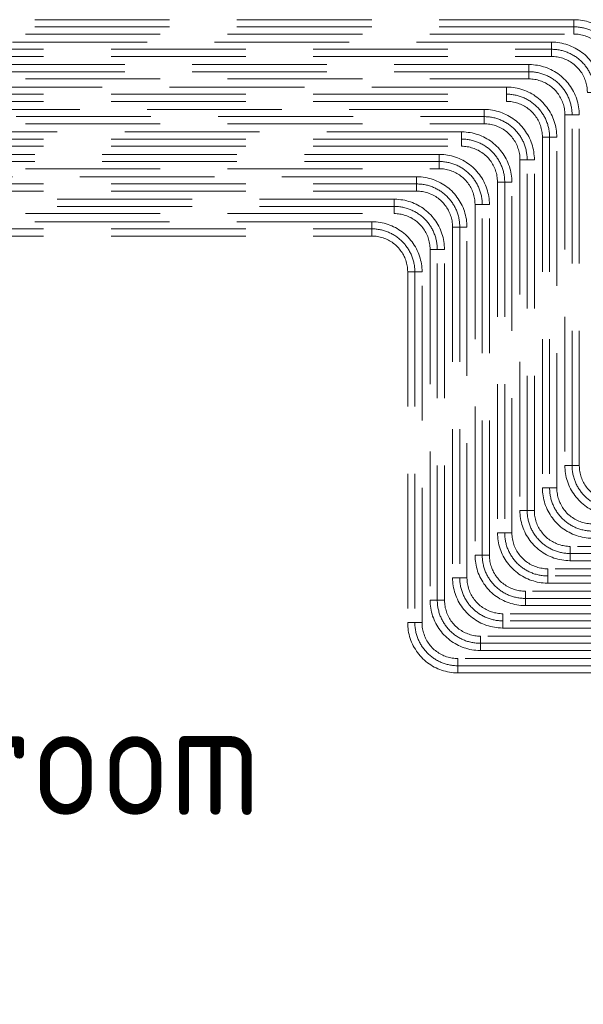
# Model space of a CAD drawing. Header units: millimetres. Extents: x 25873 to 52219, y 4748 to 39565.
# Tile 112 of 133: x 35068 to 35695, y 37033 to 38129. Entities that reach past the tile are written whole.
import ezdxf

# ---------------------------------------------------------------- set-up
doc = ezdxf.new("R2010")
doc.units = ezdxf.units.MM
doc.linetypes.add('ADSK_Штриховая_ш3 п1_5', pattern=[225, 150, -75])
doc.layers.add('A-AREA-____-IDEN', color=2, linetype='Continuous', lineweight=20)
doc.layers.add('A-DETL-____-MBND', color=5, linetype='ADSK_Штриховая_ш3 п1_5', lineweight=20)
doc.styles.add('GOST Common', font='GOST_Common.ttf', dxfattribs={"width": 0.9, "height": 125})

# ---------------------------------------------------------------- blocks, each defined once
blk = doc.blocks.new('ADSK_СШПЭ Аксиальный_Поворот с фиксатором - Поворот трубы-V65-В_Этаж 01_Отопление')
at = {"layer": 'A-DETL-____-MBND'}
for p, q in [((-48, 8), (-48, -8)), ((-8, -48), (8, -48))]:
    blk.add_line(p, q, dxfattribs=at)
at = {"layer": 'A-DETL-____-MBND', "flags": 128}
for points in [[(8, -48), (8, -45.8), (7.8, -43.5), (7.6, -41.3), (7.3, -39.1), (6.9, -36.9), (6.4, -34.7), (5.8, -32.5), (5.2, -30.4), (4.4, -28.3), (3.6, -26.2), (2.7, -24.1), (1.7, -22.1), (0.6, -20.2), (-0.6, -18.3), (-1.8, -16.4), (-3.1, -14.6), (-4.5, -12.8), (-5.9, -11.1), (-7.4, -9.4), (-9, -7.8), (-10.6, -6.3), (-12.3, -4.8), (-14.1, -3.4), (-15.9, -2.1), (-17.7, -0.9), (-19.7, 0.3), (-21.6, 1.4), (-23.6, 2.4), (-25.6, 3.3), (-27.7, 4.2), (-29.8, 5), (-31.9, 5.6), (-34.1, 6.2), (-36.3, 6.8), (-38.5, 7.2), (-40.7, 7.5), (-42.9, 7.8), (-45.2, 7.9), (-47.4, 8), (-48, 8)], [(-48, -8), (-46.4, -8), (-44.8, -8.1), (-43.2, -8.3), (-41.6, -8.5), (-40.1, -8.8), (-38.5, -9.1), (-36.9, -9.6), (-35.4, -10), (-33.9, -10.6), (-32.4, -11.2), (-31, -11.8), (-29.5, -12.5), (-28.1, -13.3), (-26.8, -14.1), (-25.4, -15), (-24.1, -15.9), (-22.8, -16.9), (-21.6, -17.9), (-20.4, -19), (-19.3, -20.1), (-18.2, -21.3), (-17.2, -22.5), (-16.2, -23.8), (-15.2, -25.1), (-14.3, -26.4), (-13.5, -27.8), (-12.7, -29.1), (-12, -30.6), (-11.3, -32), (-10.7, -33.5), (-10.2, -35), (-9.7, -36.5), (-9.3, -38.1), (-8.9, -39.6), (-8.6, -41.2), (-8.3, -42.8), (-8.2, -44.4), (-8.1, -46), (-8, -47.6), (-8, -48)]]:
    blk.add_lwpolyline(points, dxfattribs=at)
blk = doc.blocks.new('ADSK_СШПЭ Аксиальный_Поворот с фиксатором - Поворот трубы-V66-В_Этаж 01_Отопление')
at = {"layer": 'A-DETL-____-MBND', "color": 10}
for p, q in [((-48, 8), (-48, -8)), ((-8, -48), (8, -48))]:
    blk.add_line(p, q, dxfattribs=at)
at = {"layer": 'A-DETL-____-MBND', "color": 10, "flags": 128}
for points in [[(8, -48), (8, -45.8), (7.8, -43.5), (7.6, -41.3), (7.3, -39.1), (6.9, -36.9), (6.4, -34.7), (5.8, -32.5), (5.2, -30.4), (4.4, -28.3), (3.6, -26.2), (2.7, -24.1), (1.7, -22.1), (0.6, -20.2), (-0.6, -18.3), (-1.8, -16.4), (-3.1, -14.6), (-4.5, -12.8), (-5.9, -11.1), (-7.4, -9.4), (-9, -7.8), (-10.6, -6.3), (-12.3, -4.8), (-14.1, -3.4), (-15.9, -2.1), (-17.7, -0.9), (-19.7, 0.3), (-21.6, 1.4), (-23.6, 2.4), (-25.6, 3.3), (-27.7, 4.2), (-29.8, 5), (-31.9, 5.6), (-34.1, 6.2), (-36.3, 6.8), (-38.5, 7.2), (-40.7, 7.5), (-42.9, 7.8), (-45.2, 7.9), (-47.4, 8), (-48, 8)], [(-48, -8), (-46.4, -8), (-44.8, -8.1), (-43.2, -8.3), (-41.6, -8.5), (-40.1, -8.8), (-38.5, -9.1), (-36.9, -9.6), (-35.4, -10), (-33.9, -10.6), (-32.4, -11.2), (-31, -11.8), (-29.5, -12.5), (-28.1, -13.3), (-26.8, -14.1), (-25.4, -15), (-24.1, -15.9), (-22.8, -16.9), (-21.6, -17.9), (-20.4, -19), (-19.3, -20.1), (-18.2, -21.3), (-17.2, -22.5), (-16.2, -23.8), (-15.2, -25.1), (-14.3, -26.4), (-13.5, -27.8), (-12.7, -29.1), (-12, -30.6), (-11.3, -32), (-10.7, -33.5), (-10.2, -35), (-9.7, -36.5), (-9.3, -38.1), (-8.9, -39.6), (-8.6, -41.2), (-8.3, -42.8), (-8.2, -44.4), (-8.1, -46), (-8, -47.6), (-8, -48)]]:
    blk.add_lwpolyline(points, dxfattribs=at)

msp = doc.modelspace()

# ---------------------------------------------------------------- linework, layer by layer
at = {"layer": 'A-DETL-____-MBND'}
for p, q in [((35684.4, 38129.5), (34150, 38129.5)), ((35684.4, 38121.5), (34163.6, 38121.5)), ((35684.4, 38113.5), (35684.4, 38129.5)), ((34174, 38113.5), (35684.4, 38113.5)), ((35634.4, 38079.5), (34150, 38079.5)), ((35634.4, 38063.5), (35634.4, 38079.5)), ((35634.4, 38071.5), (34163.6, 38071.5)), ((34174, 38063.5), (35634.4, 38063.5)), ((35584.4, 38029.5), (34150, 38029.5)), ((34163.6, 38021.5), (35584.4, 38021.5)), ((35584.4, 38013.5), (35584.4, 38029.5)), ((35674.4, 38023.5), (35674.4, 37632.9)), ((35690.4, 38023.5), (35674.4, 38023.5)), ((35682.4, 37632.9), (35682.4, 38023.5)), ((35690.4, 37632.9), (35690.4, 38023.5)), ((34174, 38013.5), (35584.4, 38013.5)), ((35534.4, 37979.5), (34150, 37979.5)), ((35534.4, 37963.5), (35534.4, 37979.5)), ((35534.4, 37971.5), (34163.6, 37971.5)), ((35624.4, 37973.5), (35624.4, 37582.9)), ((35640.4, 37973.5), (35624.4, 37973.5)), ((35632.4, 37582.9), (35632.4, 37973.5)), ((35640.4, 37582.9), (35640.4, 37973.5)), ((34174, 37963.5), (35534.4, 37963.5)), ((35484.4, 37929.5), (34150, 37929.5)), ((35484.4, 37913.5), (35484.4, 37929.5)), ((35574.4, 37923.5), (35574.4, 37532.9)), ((35590.4, 37923.5), (35574.4, 37923.5)), ((35582.4, 37532.9), (35582.4, 37923.5)), ((35590.4, 37532.9), (35590.4, 37923.5)), ((35484.4, 37921.5), (34163.6, 37921.5)), ((34174, 37913.5), (35484.4, 37913.5)), ((35524.4, 37873.5), (35524.4, 37482.9)), ((35540.4, 37873.5), (35524.4, 37873.5)), ((35532.4, 37482.9), (35532.4, 37873.5)), ((35540.4, 37482.9), (35540.4, 37873.5)), ((35674.4, 37632.9), (35690.4, 37632.9)), ((35624.4, 37582.9), (35640.4, 37582.9)), ((36738.5, 37542.9), (35680.4, 37542.9)), ((35680.4, 37542.9), (35680.4, 37526.9)), ((35574.4, 37532.9), (35590.4, 37532.9)), ((35680.4, 37534.9), (36738.5, 37534.9)), ((35680.4, 37526.9), (36738.5, 37526.9)), ((36688.5, 37492.9), (35630.4, 37492.9)), ((35630.4, 37492.9), (35630.4, 37476.9)), ((35630.4, 37484.9), (36688.5, 37484.9)), ((35524.4, 37482.9), (35540.4, 37482.9)), ((35630.4, 37476.9), (36688.5, 37476.9)), ((36638.5, 37442.9), (35580.4, 37442.9)), ((35580.4, 37442.9), (35580.4, 37426.9)), ((35580.4, 37434.9), (36638.5, 37434.9)), ((35580.4, 37426.9), (36638.5, 37426.9))]:
    msp.add_line(p, q, dxfattribs=at)
at = {"layer": 'A-DETL-____-MBND', "color": 10}
for p, q in [((35659.4, 38104.5), (34269.2, 38104.5)), ((35659.4, 38088.5), (35659.4, 38104.5)), ((34269.2, 38096.5), (35659.4, 38096.5)), ((34269.2, 38088.5), (35659.4, 38088.5)), ((35609.4, 38054.5), (34269.2, 38054.5)), ((35609.4, 38038.5), (35609.4, 38054.5)), ((34269.2, 38046.5), (35609.4, 38046.5)), ((34269.2, 38038.5), (35609.4, 38038.5)), ((35559.4, 38004.5), (34269.2, 38004.5)), ((35559.4, 37988.5), (35559.4, 38004.5)), ((34269.2, 37996.5), (35559.4, 37996.5)), ((34269.2, 37988.5), (35559.4, 37988.5)), ((35649.4, 37998.5), (35649.4, 37607.9)), ((35665.4, 37998.5), (35649.4, 37998.5)), ((35657.4, 37998.5), (35657.4, 37607.9)), ((35665.4, 37607.9), (35665.4, 37998.5)), ((35509.4, 37954.5), (34269.2, 37954.5)), ((34269.2, 37946.5), (35509.4, 37946.5)), ((35509.4, 37938.5), (35509.4, 37954.5)), ((35599.4, 37948.5), (35599.4, 37557.9)), ((35615.4, 37948.5), (35599.4, 37948.5)), ((35607.4, 37948.5), (35607.4, 37557.9)), ((35615.4, 37557.9), (35615.4, 37948.5)), ((34269.2, 37938.5), (35509.4, 37938.5)), ((35459.4, 37904.5), (34269.2, 37904.5)), ((35459.4, 37888.5), (35459.4, 37904.5)), ((34269.2, 37896.5), (35459.4, 37896.5)), ((35549.4, 37898.5), (35549.4, 37507.9)), ((35565.4, 37898.5), (35549.4, 37898.5)), ((35557.4, 37898.5), (35557.4, 37507.9)), ((35565.4, 37507.9), (35565.4, 37898.5)), ((34269.2, 37888.5), (35459.4, 37888.5)), ((35499.4, 37848.5), (35499.4, 37457.9)), ((35515.4, 37848.5), (35499.4, 37848.5)), ((35507.4, 37848.5), (35507.4, 37457.9)), ((35515.4, 37457.9), (35515.4, 37848.5)), ((35649.4, 37607.9), (35665.4, 37607.9)), ((35599.4, 37557.9), (35615.4, 37557.9)), ((36713.5, 37517.9), (35655.4, 37517.9)), ((35655.4, 37517.9), (35655.4, 37501.9)), ((35549.4, 37507.9), (35565.4, 37507.9)), ((36713.5, 37509.9), (35655.4, 37509.9)), ((35655.4, 37501.9), (36713.5, 37501.9)), ((36663.5, 37467.9), (35605.4, 37467.9)), ((35605.4, 37467.9), (35605.4, 37451.9)), ((35499.4, 37457.9), (35515.4, 37457.9)), ((36663.5, 37459.9), (35605.4, 37459.9)), ((35605.4, 37451.9), (36663.5, 37451.9)), ((36613.5, 37417.9), (35555.4, 37417.9)), ((35555.4, 37417.9), (35555.4, 37401.9)), ((35555.4, 37409.9), (36613.5, 37409.9)), ((35555.4, 37401.9), (36613.5, 37401.9))]:
    msp.add_line(p, q, dxfattribs=at)
at = {"layer": 'A-DETL-____-MBND'}
for centre, start, end in [((35684.4, 38073.5), 0, 90), ((35634.4, 38023.5), 0, 90), ((35584.4, 37973.5), 0, 90), ((35534.4, 37923.5), 0, 90), ((35484.4, 37873.5), 0, 90), ((35730.4, 37632.9), 180, 270), ((35680.4, 37582.9), 180, 270), ((35630.4, 37532.9), 180, 270), ((35580.4, 37482.9), 180, 270)]:
    msp.add_arc(centre, 48, start, end, dxfattribs=at)
at = {"layer": 'A-DETL-____-MBND', "color": 10}
for centre, start, end in [((35659.4, 38048.5), 0, 90), ((35609.4, 37998.5), 0, 90), ((35559.4, 37948.5), 0, 90), ((35509.4, 37898.5), 0, 90), ((35459.4, 37848.5), 0, 90), ((35705.4, 37607.9), 180, 270), ((35655.4, 37557.9), 180, 270), ((35605.4, 37507.9), 180, 270), ((35555.4, 37457.9), 180, 270)]:
    msp.add_arc(centre, 48, start, end, dxfattribs=at)

# ---------------------------------------------------------------- block references
at = {"layer": 'A-DETL-____-MBND'}
for p in [(35732.4, 38121.5), (35682.4, 38071.5), (35632.4, 38021.5), (35582.4, 37971.5), (35532.4, 37921.5)]:
    msp.add_blockref('ADSK_СШПЭ Аксиальный_Поворот с фиксатором - Поворот трубы-V65-В_Этаж 01_Отопление', p, dxfattribs=at)
at = {"layer": 'A-DETL-____-MBND', "color": 10}
for p in [(35707.4, 38096.5), (35657.4, 38046.5), (35607.4, 37996.5), (35557.4, 37946.5), (35507.4, 37896.5)]:
    msp.add_blockref('ADSK_СШПЭ Аксиальный_Поворот с фиксатором - Поворот трубы-V66-В_Этаж 01_Отопление', p, dxfattribs=at)
at = {"layer": 'A-DETL-____-MBND', "rotation": 180.0000468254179}
for p in [(35682.4, 37584.9), (35632.4, 37534.9), (35582.4, 37484.9), (35532.4, 37434.9)]:
    msp.add_blockref('ADSK_СШПЭ Аксиальный_Поворот с фиксатором - Поворот трубы-V65-В_Этаж 01_Отопление', p, dxfattribs=at)
at = {"layer": 'A-DETL-____-MBND', "color": 10, "rotation": 180.0000468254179}
for p in [(35657.4, 37559.9), (35607.4, 37509.9), (35557.4, 37459.9), (35507.4, 37409.9)]:
    msp.add_blockref('ADSK_СШПЭ Аксиальный_Поворот с фиксатором - Поворот трубы-V66-В_Этаж 01_Отопление', p, dxfattribs=at)

# ---------------------------------------------------------------- texts
at = {"layer": 'A-AREA-____-IDEN', "lineweight": 9, "insert": (34349.5, 37368.4), "char_height": 125, "width": 1204.936, "attachment_point": 1, "style": 'GOST Common'}
msp.add_mtext('Technical room', dxfattribs=at)

doc.saveas('drawing.dxf')
